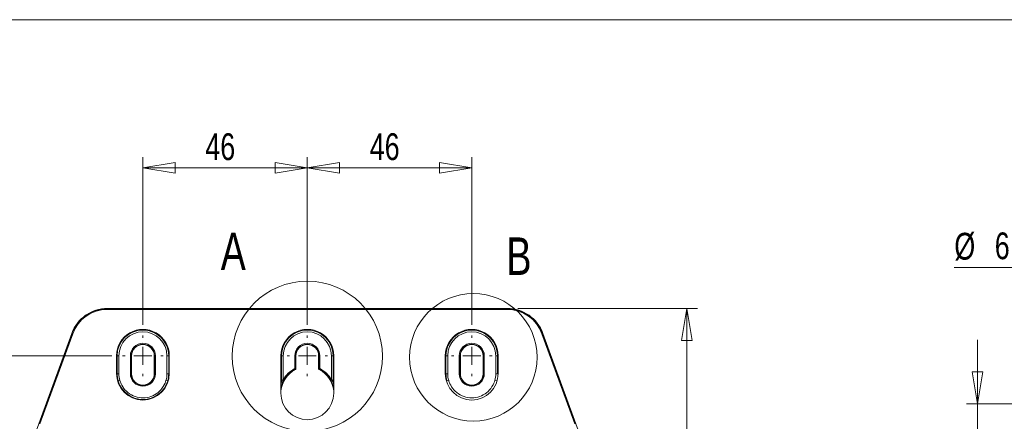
# Model space of a CAD drawing. Header units: millimetres. Extents: x 0 to 1260, y 0 to 891.
# Tile 45 of 89: x 156 to 431, y 758 to 870. Entities that reach past the tile are written whole.
import ezdxf

# ---------------------------------------------------------------- set-up
doc = ezdxf.new("R2010")
doc.units = ezdxf.units.MM
doc.header["$LTSCALE"] = 3
doc.styles.add('SLDTEXTSTYLE1', font='TXT', dxfattribs={"width": 0.75})
doc.dimstyles.new('SLDDIMSTYLE0', dxfattribs={"dimtxt": 7.5, "dimasz": 9, "dimexe": 0, "dimexo": 0.0625, "dimgap": 1.875, "dimtad": 1, "dimdec": 0, "dimrnd": 1e-09, "dimzin": 12, "dimdsep": 46, "dimtxsty": 'SLDTEXTSTYLE1', "dimblk1": 'CLOSED', "dimblk2": 'CLOSED', "dimsah": 1, "dimcen": 0.09, "dimadec": 0, "dimazin": 3, "dimtfac": 1, "dimtofl": 0, "dimtmove": 0, "dimatfit": 3, "dimldrblk": 'CLOSED', "dimfxl": 0, "dimfrac": 2, "dimtolj": 1, "dimtzin": 12, "dimarcsym": 0})
doc.dimstyles.new('SLDDIMSTYLE2', dxfattribs={"dimtxt": 7.5, "dimasz": 9, "dimexe": 0, "dimexo": 0.0625, "dimgap": 1.875, "dimtad": 0, "dimtih": 1, "dimtoh": 1, "dimdec": 1, "dimlfac": 0.333333, "dimrnd": 1e-09, "dimzin": 12, "dimdsep": 46, "dimtxsty": 'SLDTEXTSTYLE1', "dimblk1": 'NONE', "dimblk2": 'CLOSED', "dimsah": 1, "dimcen": 0, "dimadec": 0, "dimazin": 3, "dimtfac": 1, "dimtmove": 0, "dimatfit": 3, "dimldrblk": 'NONE', "dimfxl": 0, "dimfrac": 2, "dimtolj": 1, "dimtzin": 12, "dimarcsym": 0})
doc.dimstyles.new('SLDDIMSTYLE3', dxfattribs={"dimtxt": 7.5, "dimasz": 9, "dimexe": 0, "dimexo": 0.0625, "dimgap": 1.875, "dimtad": 1, "dimdec": 1, "dimlfac": 0.333333, "dimrnd": 1e-09, "dimzin": 12, "dimdsep": 46, "dimtxsty": 'SLDTEXTSTYLE1', "dimblk1": 'CLOSED', "dimblk2": 'CLOSED', "dimsah": 1, "dimcen": 0.09, "dimadec": 0, "dimazin": 3, "dimtfac": 1, "dimtmove": 0, "dimatfit": 0, "dimldrblk": 'CLOSED', "dimfxl": 0, "dimfrac": 2, "dimtolj": 1, "dimtzin": 12, "dimarcsym": 0})

# ---------------------------------------------------------------- blocks, each defined once
blk = doc.blocks.new('_CLOSED')
at = {"color": 0, "linetype": 'ByBlock', "lineweight": -2}
for p, q in [((-1, 0.166667), (0, 0)), ((-1, 0.166667), (-1, -0.166667)), ((0, 0), (-1, -0.166667)), ((0, 0), (-1, 0))]:
    blk.add_line(p, q, dxfattribs=at)
blk = doc.blocks.new('_D')
at = {"color": 7, "linetype": 'Continuous', "lineweight": 0}
for p, q in [((295.24, 789.15), (345.46, 789.15)), ((342.46, 789.15), (342.46, 452.7)), ((298.33, 452.7), (345.46, 452.7))]:
    blk.add_line(p, q, dxfattribs=at)
at = {"color": 7, "linetype": 'Continuous', "lineweight": 0, "xscale": 9, "yscale": 9}
for p, rotation in [((342.46, 789.15, -1.66), 90.0000000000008), ((342.46, 452.7, -1.66), 270.0000000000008)]:
    blk.add_blockref('_CLOSED', p, dxfattribs=dict(at, rotation=rotation))
at = {"color": 7, "linetype": 'Continuous', "lineweight": 0, "insert": (332.79, 612.61), "char_height": 7.5, "attachment_point": 1, "rotation": 90, "style": 'SLDTEXTSTYLE1'}
blk.add_mtext('336', dxfattribs=at)
blk = doc.blocks.new('_D_1')
at = {"color": 7, "linetype": 'Continuous', "lineweight": 0}
for p, q in [((181.63, 775.88), (127.14, 775.88)), ((130.14, 469.38), (130.14, 775.88)), ((181.64, 469.38), (127.14, 469.38))]:
    blk.add_line(p, q, dxfattribs=at)
at = {"color": 7, "linetype": 'Continuous', "lineweight": 0, "xscale": 9, "yscale": 9}
for p, rotation in [((130.14, 775.88, -1.66), 90.00000000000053), ((130.14, 469.38, -1.66), 270.0000000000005)]:
    blk.add_blockref('_CLOSED', p, dxfattribs=dict(at, rotation=rotation))
at = {"color": 7, "linetype": 'Continuous', "lineweight": 0, "insert": (120.48, 614.32), "char_height": 7.5, "attachment_point": 1, "rotation": 90, "style": 'SLDTEXTSTYLE1'}
blk.add_mtext('307', dxfattribs=at)
blk = doc.blocks.new('_D_4')
at = {"color": 7, "linetype": 'Continuous', "lineweight": 0}
for p, q in [((236.3, 784.55), (236.3, 831.52)), ((282.3, 784.55), (282.3, 831.52)), ((236.3, 828.52), (282.3, 828.52))]:
    blk.add_line(p, q, dxfattribs=at)
at = {"color": 7, "linetype": 'Continuous', "lineweight": 0, "xscale": 9, "yscale": 9, "rotation": 180.0000000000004}
blk.add_blockref('_CLOSED', (236.3, 828.52, -1.66), dxfattribs=at)
at = {"color": 7, "linetype": 'Continuous', "lineweight": 0, "xscale": 9, "yscale": 9}
blk.add_blockref('_CLOSED', (282.3, 828.52, -1.66), dxfattribs=at)
at = {"color": 7, "linetype": 'Continuous', "lineweight": 0, "insert": (253.76, 838.19), "char_height": 7.5, "attachment_point": 1, "style": 'SLDTEXTSTYLE1'}
blk.add_mtext('46', dxfattribs=at)
blk = doc.blocks.new('_D_5')
at = {"color": 7, "linetype": 'Continuous', "lineweight": 0}
for p, q in [((190.3, 784.55), (190.3, 831.52)), ((236.3, 784.55), (236.3, 831.52)), ((190.3, 828.52), (236.3, 828.52))]:
    blk.add_line(p, q, dxfattribs=at)
at = {"color": 7, "linetype": 'Continuous', "lineweight": 0, "xscale": 9, "yscale": 9, "rotation": 180.0000000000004}
blk.add_blockref('_CLOSED', (190.3, 828.52, -1.66), dxfattribs=at)
at = {"color": 7, "linetype": 'Continuous', "lineweight": 0, "xscale": 9, "yscale": 9}
blk.add_blockref('_CLOSED', (236.3, 828.52, -1.66), dxfattribs=at)
at = {"color": 7, "linetype": 'Continuous', "lineweight": 0, "insert": (207.76, 838.19), "char_height": 7.5, "attachment_point": 1, "style": 'SLDTEXTSTYLE1'}
blk.add_mtext('46', dxfattribs=at)
blk = doc.blocks.new('SW_CENTERMARKSYMBOL_2')
at = {"color": 0, "linetype": 'Continuous', "lineweight": 0}
for p, q in [((0, 5), (0, 5.67)), ((-5, 0), (-5.67, 0)), ((0, 0), (-2.5, 0)), ((0, 0), (0, 2.5)), ((0, 0), (0, -2.5)), ((0, 0), (2.5, 0)), ((5, 0), (5.67, 0)), ((0, -5), (0, -5.67))]:
    blk.add_line(p, q, dxfattribs=at)
blk = doc.blocks.new('SW_CENTERMARKSYMBOL_3')
at = {"color": 0, "linetype": 'Continuous', "lineweight": 0}
for p, q in [((0, 5), (0, 5.67)), ((-5, 0), (-5.67, 0)), ((0, 0), (-2.5, 0)), ((0, 0), (0, 2.5)), ((0, 0), (0, -2.5)), ((0, 0), (2.5, 0)), ((5, 0), (5.67, 0)), ((0, -5), (0, -5.67))]:
    blk.add_line(p, q, dxfattribs=at)
blk = doc.blocks.new('SW_CENTERMARKSYMBOL_4')
at = {"color": 0, "linetype": 'Continuous', "lineweight": 0}
for p, q in [((0, 5), (0, 5.67)), ((-5, 0), (-5.67, 0)), ((0, 0), (-2.5, 0)), ((0, 0), (0, 2.5)), ((0, 0), (0, -2.5)), ((0, 0), (2.5, 0)), ((5, 0), (5.67, 0)), ((0, -5), (0, -5.67))]:
    blk.add_line(p, q, dxfattribs=at)
blk = doc.blocks.new('_D_13')
at = {"color": 7, "linetype": 'Continuous', "lineweight": 0}
for p, q in [((447.24, 800.65), (417.31, 800.65)), ((508.51, 766.98), (447.24, 800.65)), ((525.16, 757.83), (508.51, 766.98))]:
    blk.add_line(p, q, dxfattribs=at)
at = {"color": 7, "linetype": 'Continuous', "lineweight": 0, "xscale": 9, "yscale": 9, "rotation": 331.211196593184}
blk.add_blockref('_CLOSED', (508.51, 766.98, -4.98), dxfattribs=at)
at = {"color": 7, "linetype": 'Continuous', "lineweight": 0, "char_height": 7.5, "attachment_point": 1, "style": 'SLDTEXTSTYLE1'}
for s, insert in [('%%c', (417.31, 810.32)), ('6.3', (428.62, 810.43))]:
    blk.add_mtext(s, dxfattribs=dict(at, insert=insert))
blk = doc.blocks.new('_NONE')
blk = doc.blocks.new('_D_15')
at = {"color": 7, "linetype": 'Continuous', "lineweight": 0}
for p, q in [((423.76, 762.4), (423.76, 780.4)), ((496.83, 762.4), (420.76, 762.4)), ((423.76, 762.4), (423.76, 730.91)), ((484.17, 730.91), (420.76, 730.91)), ((423.76, 730.91), (423.76, 712.91))]:
    blk.add_line(p, q, dxfattribs=at)
at = {"color": 7, "linetype": 'Continuous', "lineweight": 0, "xscale": 9, "yscale": 9}
for p, rotation in [((423.76, 762.4, -4.98), 270.0000000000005), ((423.76, 730.91, -4.98), 90.0000000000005)]:
    blk.add_blockref('_CLOSED', p, dxfattribs=dict(at, rotation=rotation))
at = {"color": 7, "linetype": 'Continuous', "lineweight": 0, "insert": (414.09, 736.96), "char_height": 7.5, "attachment_point": 1, "rotation": 90, "style": 'SLDTEXTSTYLE1'}
blk.add_mtext('10.5', dxfattribs=at)

msp = doc.modelspace()

# ---------------------------------------------------------------- linework, layer by layer
at = {"color": 7, "linetype": 'Continuous', "lineweight": 0}
msp.add_line((1239, 870), (21, 870), dxfattribs=at)
at = {"color": 7, "linetype": 'Continuous', "lineweight": 15}
for p, q in [((180.36, 789.15), (180.36, 789.05)), ((292.24, 789.15), (180.36, 789.15)), ((180.36, 789.05), (180.36, 788.86)), ((180.36, 789.05), (292.24, 789.05)), ((292.24, 788.86), (180.36, 788.86)), ((292.24, 789.05), (292.24, 789.15)), ((292.24, 789.05), (292.24, 788.86)), ((170.39, 782.17), (160.14, 754)), ((161.3, 756.86), (170.48, 782.13)), ((170.67, 782.07), (161.48, 756.8)), ((170.48, 782.13), (170.39, 782.17)), ((311.12, 756.8), (301.93, 782.07)), ((302.21, 782.17), (302.12, 782.13)), ((302.12, 782.13), (311.3, 756.86)), ((312.46, 754), (302.21, 782.17)), ((182.91, 775.88), (182.91, 770.88)), ((183.08, 775.88), (183.08, 770.88)), ((183.08, 770.88), (183.08, 775.88)), ((183.08, 775.88), (183.58, 775.88)), ((183.08, 775.88), (183.08, 775.88)), ((183.58, 775.88), (183.58, 770.88)), ((186.8, 770.88), (186.8, 775.88)), ((187.05, 775.88), (186.8, 775.88)), ((187.05, 775.88), (187.05, 770.88)), ((187.13, 775.88), (187.05, 775.88)), ((187.13, 775.88), (187.13, 770.88)), ((193.47, 775.88), (193.55, 775.88)), ((193.47, 770.88), (193.47, 775.88)), ((193.55, 770.88), (193.55, 775.88)), ((193.55, 775.88), (193.8, 775.88)), ((193.8, 775.88), (193.8, 770.88)), ((197.02, 770.88), (197.02, 775.88)), ((197.52, 775.88), (197.02, 775.88)), ((197.52, 770.88), (197.52, 775.88)), ((197.52, 775.88), (197.52, 770.88)), ((197.52, 775.88), (197.52, 775.88)), ((197.69, 770.88), (197.69, 775.88)), ((228.91, 775.88), (228.91, 765.38)), ((229.08, 775.88), (229.58, 775.88)), ((229.08, 773.61), (229.08, 775.88)), ((229.08, 775.88), (229.08, 775.88)), ((229.08, 775.88), (229.08, 773.61)), ((229.58, 775.88), (229.58, 769.24)), ((232.8, 775.88), (233.05, 775.88)), ((232.8, 772.3), (232.8, 775.88)), ((233.05, 775.88), (233.05, 772.3)), ((233.13, 775.88), (233.05, 775.88)), ((233.13, 775.88), (233.13, 772.25)), ((239.47, 775.88), (239.55, 775.88)), ((239.47, 772.25), (239.47, 775.88)), ((239.8, 775.88), (239.55, 775.88)), ((239.55, 772.3), (239.55, 775.88)), ((239.8, 775.88), (239.8, 772.3)), ((243.02, 769.24), (243.02, 775.88)), ((243.52, 775.88), (243.02, 775.88)), ((243.52, 775.88), (243.52, 773.61)), ((243.52, 775.88), (243.52, 775.88)), ((243.52, 773.61), (243.52, 775.88)), ((243.69, 765.38), (243.69, 775.88)), ((274.91, 775.88), (274.91, 770.88)), ((275.08, 775.88), (275.08, 770.88)), ((275.08, 770.88), (275.08, 775.88)), ((275.58, 775.88), (275.08, 775.88)), ((275.08, 775.88), (275.08, 775.88)), ((275.58, 775.88), (275.58, 770.88)), ((279.05, 775.88), (278.8, 775.88)), ((278.8, 770.88), (278.8, 775.88)), ((279.05, 775.88), (279.05, 770.88)), ((279.13, 775.88), (279.05, 775.88)), ((279.13, 775.88), (279.13, 770.88)), ((285.47, 775.88), (285.55, 775.88)), ((285.47, 770.88), (285.47, 775.88)), ((285.55, 775.88), (285.8, 775.88)), ((285.55, 770.88), (285.55, 775.88)), ((285.8, 775.88), (285.8, 770.88)), ((289.02, 770.88), (289.02, 775.88)), ((289.02, 775.88), (289.52, 775.88)), ((289.52, 770.88), (289.52, 775.88)), ((289.52, 775.88), (289.52, 770.88)), ((289.52, 775.88), (289.52, 775.88)), ((289.69, 770.88), (289.69, 775.88)), ((232.91, 772.07), (232.8, 772.3)), ((233.05, 772.3), (232.8, 772.3)), ((233.05, 772.3), (233.13, 772.25)), ((239.47, 772.25), (239.55, 772.3)), ((239.8, 772.3), (239.55, 772.3)), ((239.8, 772.3), (239.68, 772.07)), ((183.08, 770.88), (183.58, 770.88)), ((183.08, 770.88), (183.08, 770.88)), ((183.85, 769.01), (183.37, 768.88)), ((186.8, 770.88), (187.05, 770.88)), ((187.13, 770.88), (187.05, 770.88)), ((193.47, 770.88), (193.55, 770.88)), ((193.8, 770.88), (193.55, 770.88)), ((196.75, 769.01), (197.23, 768.88)), ((197.02, 770.88), (197.52, 770.88)), ((197.52, 770.88), (197.52, 770.88)), ((229.8, 769.12), (229.58, 769.24)), ((243.02, 769.24), (242.8, 769.12)), ((275.58, 770.88), (275.08, 770.88)), ((275.08, 770.88), (275.08, 770.88)), ((275.37, 768.88), (275.85, 769.01)), ((278.8, 770.88), (279.05, 770.88)), ((279.13, 770.88), (279.05, 770.88)), ((285.47, 770.88), (285.55, 770.88)), ((285.8, 770.88), (285.55, 770.88)), ((289.23, 768.88), (288.75, 769.01)), ((289.52, 770.88), (289.02, 770.88)), ((289.52, 770.88), (289.52, 770.88))]:
    msp.add_line(p, q, dxfattribs=at)
at = {"color": 8, "linetype": 'Continuous', "lineweight": 15}
msp.add_line((243.69, 766.51), (243.46, 767.6), dxfattribs=at)
at = {"color": 7, "linetype": 'Continuous', "lineweight": 15, "flags": 128}
for points in [[(229.57, 768.69), (229.53, 768.64), (229.48, 768.61), (229.41, 768.6), (229.33, 768.61), (229.25, 768.63), (229.19, 768.68), (229.14, 768.74), (229.11, 768.8)], [(243.49, 768.8), (243.46, 768.74), (243.41, 768.68), (243.35, 768.63), (243.27, 768.61), (243.19, 768.6), (243.12, 768.61), (243.07, 768.64), (243.03, 768.69)]]:
    msp.add_lwpolyline(points, dxfattribs=at)
at = {"color": 7, "linetype": 'Continuous', "lineweight": 0}
for centre, radius in [((236.3, 775.76), 21.02), ((282.75, 775.46), 17.83)]:
    msp.add_circle(centre, radius, dxfattribs=at)
at = {"color": 7, "linetype": 'Continuous', "lineweight": 15}
for centre, radius, start, end in [((180.36, 778.54), 10.61, 90, 160), ((180.36, 778.55), 10.31, 90, 160.0246), ((292.24, 778.54), 10.61, 20, 90), ((292.24, 778.55), 10.31, 19.9754, 90), ((190.3, 775.89), 7.39, 359.9738, 180.0262), ((190.3, 775.89), 7.22, 359.9738, 180.0262), ((190.3, 775.88), 7.22, 0, 180), ((190.3, 775.88), 6.72, 0, 180), ((236.3, 775.89), 7.39, 359.9738, 180.0262), ((236.3, 775.88), 7.22, 0, 180), ((236.3, 775.88), 6.72, 0, 180), ((282.3, 775.89), 7.39, 359.9738, 180.0262), ((282.3, 775.89), 7.22, 359.9738, 180.0262), ((282.3, 775.88), 7.22, 0, 180), ((282.3, 775.88), 6.72, 0, 180), ((170.28, 781.13), 1.02, 67.3411, 78.3926), ((302.32, 781.13), 1.02, 101.6074, 112.6589), ((190.3, 775.88), 3.5, 0, 180), ((190.3, 775.88), 3.25, 0, 180), ((190.3, 775.88), 3.17, 0, 180), ((236.3, 775.88), 3.5, 0, 180), ((236.3, 775.88), 3.25, 0, 180), ((236.3, 775.88), 3.17, 0, 180), ((282.3, 775.88), 3.5, 0, 180), ((282.3, 775.88), 3.25, 0, 180), ((282.3, 775.88), 3.17, 0, 180), ((236.3, 765.38), 7.42, 116.467, 174.8976), ((236.3, 765.38), 7.75, 116.8373, 150.1211), ((236.3, 765.38), 7.5, 116.8373, 150.1211), ((232.8, 772.3), 0.25, 296.8402, 359.9971), ((218.27, 749.01), 27.32, 57.3898, 57.587), ((239.8, 772.3), 0.25, 180.0029, 243.1598), ((254.38, 748.92), 27.42, 122.4133, 122.6098), ((236.3, 765.38), 7.42, 5.1024, 63.533), ((236.3, 765.38), 7.5, 29.8789, 63.1627), ((236.3, 765.38), 7.75, 29.8789, 63.1627), ((190.3, 770.89), 7.39, 180.0262, 359.9738), ((190.3, 770.89), 7.22, 180.0262, 196.1851), ((190.3, 770.88), 7.22, 180, 196.16), ((190.3, 770.89), 7.22, 196.1851, 343.8149), ((190.3, 770.88), 6.72, 180, 196.16), ((190.3, 770.88), 3.5, 180, 0), ((190.3, 770.88), 3.25, 180, 0), ((190.3, 770.88), 3.17, 180, 0), ((190.3, 770.88), 6.72, 343.84, 0), ((190.3, 770.89), 7.22, 343.8149, 359.9738), ((282.3, 770.89), 7.39, 180.0262, 359.9738), ((282.3, 770.89), 7.22, 180.0262, 196.1851), ((282.3, 770.88), 7.22, 180, 196.16), ((282.3, 770.88), 6.72, 180, 196.16), ((282.3, 770.88), 3.5, 180, 0), ((282.3, 770.88), 3.25, 180, 0), ((282.3, 770.88), 3.17, 180, 0), ((282.3, 770.88), 6.72, 343.84, 0), ((236.3, 765.39), 7.39, 180.0262, 359.9738)]:
    msp.add_arc(centre, radius, start, end, dxfattribs=at)
at = {"color": 8, "linetype": 'Continuous', "lineweight": 15}
for centre, radius, start, end in [((228.94, 776.58), 0.707, 267.0487, 281.1527), ((243.66, 776.58), 0.707, 258.8473, 272.9513), ((228.94, 774.3), 0.707, 267.0487, 281.1527), ((243.65, 774.3), 0.707, 258.8473, 272.9513), ((228.59, 766.45), 1.28, 64.3939, 75.3551), ((244.01, 766.45), 1.28, 104.6449, 115.6061)]:
    msp.add_arc(centre, radius, start, end, dxfattribs=at)
at = {"color": 7, "linetype": 'Continuous', "lineweight": 15}
for centre, start_param, end_param in [((229.58, 773.74), 1.579523, 1.922901), ((243.02, 773.74), 4.360285, 4.703662)]:
    msp.add_ellipse(centre, major_axis=(0, 14.31), ratio=0.034939, start_param=start_param, end_param=end_param, dxfattribs=at)
for points, knots in [([(170.48, 782.13), (170.53, 782.26), (170.67, 782.63), (170.95, 783.24), (171.33, 783.94), (171.77, 784.62), (172.26, 785.26), (172.81, 785.87), (173.42, 786.45), (174.08, 786.99), (174.81, 787.48), (175.59, 787.92), (176.4, 788.29), (177.23, 788.59), (178.09, 788.82), (178.96, 788.97), (179.73, 789.05), (180.2, 789.05), (180.36, 789.05)], [0, 0, 0, 0, 0.031131, 0.093426, 0.156085, 0.218381, 0.28104, 0.344839, 0.409029, 0.476851, 0.545144, 0.614927, 0.685224, 0.752963, 0.821173, 0.890869, 0.961079, 1, 1, 1, 1]), ([(292.24, 789.05), (292.37, 789.05), (292.77, 789.05), (293.44, 789), (294.5, 788.83), (295.81, 788.47), (297.33, 787.79), (298.78, 786.84), (300.07, 785.63), (301.15, 784.21), (301.78, 783.01), (302.06, 782.29), (302.12, 782.13)], [0, 0, 0, 0, 0.031152, 0.09349, 0.1561942, 0.2811448, 0.4091376, 0.5449725, 0.6847389, 0.8207162, 0.960627, 1, 1, 1, 1]), ([(233.13, 772.25), (233.13, 772.22), (233.12, 772.16), (233.08, 772.09), (233.03, 772.04), (233, 772.03), (232.99, 772.02)], [0, 0, 0, 0, 0.304133, 0.6082663, 0.9123948, 1, 1, 1, 1]), ([(239.61, 772.02), (239.58, 772.04), (239.53, 772.07), (239.49, 772.14), (239.47, 772.2), (239.47, 772.24), (239.47, 772.25)], [0, 0, 0, 0, 0.304133, 0.608266, 0.912395, 1, 1, 1, 1]), ([(183.85, 769.01), (183.95, 768.7), (184.28, 767.74), (185.27, 766.23), (187.01, 764.81), (189.21, 764.04), (191.48, 764.06), (193.61, 764.83), (195.37, 766.26), (196.35, 767.79), (196.67, 768.76), (196.75, 769.01)], [0, 0, 0, 0, 0.057791, 0.174325, 0.307969, 0.439105, 0.567435, 0.694477, 0.822756, 0.95372, 1, 1, 1, 1]), ([(229.11, 768.8), (229.1, 768.76), (229.07, 768.62), (228.99, 768.25), (228.94, 767.92), (228.9, 767.69)], [0, 0, 0, 0, 0.130948, 0.38602, 1, 1, 1, 1]), ([(229.11, 768.8), (229.12, 768.81), (229.16, 768.85), (229.27, 768.96), (229.43, 769.11), (229.54, 769.21), (229.58, 769.24)], [0, 0, 0, 0, 0.108551, 0.412463, 0.787901, 1, 1, 1, 1]), ([(229.14, 767.6), (229.22, 767.83), (229.33, 768.16), (229.5, 768.53), (229.55, 768.65), (229.57, 768.69)], [0, 0, 0, 0, 0.584352, 0.84518, 1, 1, 1, 1]), ([(229.8, 769.12), (229.75, 769.03), (229.67, 768.89), (229.6, 768.74), (229.58, 768.7), (229.57, 768.69)], [0, 0, 0, 0, 0.614973, 0.906921, 1, 1, 1, 1]), ([(243.03, 768.69), (243.02, 768.7), (243, 768.74), (242.94, 768.88), (242.86, 769.02), (242.81, 769.11), (242.8, 769.12)], [0, 0, 0, 0, 0.092993, 0.384668, 0.930886, 1, 1, 1, 1]), ([(243.02, 769.24), (243.08, 769.19), (243.19, 769.09), (243.34, 768.95), (243.44, 768.85), (243.48, 768.81), (243.49, 768.8)], [0, 0, 0, 0, 0.334396, 0.5877001, 0.8914925, 1, 1, 1, 1]), ([(243.03, 768.69), (243.04, 768.67), (243.06, 768.63), (243.13, 768.48), (243.28, 768.14), (243.39, 767.81), (243.46, 767.6)], [0, 0, 0, 0, 0.07026, 0.178192, 0.452962, 1, 1, 1, 1]), ([(275.85, 769.01), (275.95, 768.7), (276.28, 767.74), (277.27, 766.23), (279.01, 764.81), (281.21, 764.04), (283.48, 764.06), (285.61, 764.83), (287.37, 766.26), (288.35, 767.79), (288.67, 768.76), (288.75, 769.01)], [0, 0, 0, 0, 0.057791, 0.174325, 0.307969, 0.439105, 0.567435, 0.694477, 0.822756, 0.95372, 1, 1, 1, 1])]:
    msp.add_open_spline(points, degree=3, knots=knots, dxfattribs=at)
at = {"color": 8, "linetype": 'Continuous', "lineweight": 15}
for points, knots in [([(243.49, 768.8), (243.49, 768.78), (243.5, 768.73), (243.54, 768.58), (243.61, 768.24), (243.66, 767.94), (243.69, 767.74)], [0, 0, 0, 0, 0.05899, 0.160394, 0.446189, 1, 1, 1, 1]), ([(229.14, 767.6), (229.09, 767.44), (228.99, 767.09), (228.94, 766.74), (228.91, 766.54)], [0, 0, 0, 0, 0.461716, 1, 1, 1, 1])]:
    msp.add_open_spline(points, degree=3, knots=knots, dxfattribs=at)

# ---------------------------------------------------------------- block references
at = {"color": 7, "linetype": 'Continuous', "lineweight": 0}
for name, p in [('SW_CENTERMARKSYMBOL_4', (190.3, 775.88)), ('SW_CENTERMARKSYMBOL_3', (236.3, 775.88)), ('SW_CENTERMARKSYMBOL_2', (282.3, 775.88))]:
    msp.add_blockref(name, p, dxfattribs=at)

# ---------------------------------------------------------------- texts
at = {"color": 7, "linetype": 'Continuous', "lineweight": 0, "char_height": 10.5, "attachment_point": 1, "style": 'SLDTEXTSTYLE1'}
for s, insert in [('A', (212.07, 810.39)), ('B', (291.99, 809.03))]:
    msp.add_mtext(s, dxfattribs=dict(at, insert=insert))

# ---------------------------------------------------------------- dimensions: what is measured, and where the dimension line sits
at = {"color": 7, "linetype": 'Continuous', "lineweight": 0}
for base, p1, p2, picture, middle in [((236.3, 828.52), (190.3, 781.55), (236.3, 781.55), '_D_5', (213.3, 828.52)), ((282.3, 828.52), (236.3, 781.55), (282.3, 781.55), '_D_4', (259.3, 828.52))]:
    dim = msp.add_linear_dim(base=base, p1=p1, p2=p2, dimstyle='SLDDIMSTYLE0', dxfattribs=at)
    dim.commit()
    dim.dimension.update_dxf_attribs({"geometry": picture, "text_midpoint": middle, "dimtype": 160})
dim = msp.add_diameter_dim_2p(p1=(525.16, 757.83), p2=(508.51, 766.98), dimstyle='SLDDIMSTYLE2', dxfattribs=at)
dim.commit()
dim.dimension.update_dxf_attribs({"geometry": '_D_13', "text_midpoint": (429.89, 807), "dimtype": 163})
for base, p1, p2, dimstyle, picture, middle in [((342.46, 452.7), (292.24, 789.15), (295.33, 452.7), 'SLDDIMSTYLE0', '_D', (342.46, 620.92)), ((423.76, 730.91), (499.83, 762.4), (487.17, 730.91), 'SLDDIMSTYLE3', '_D_15', (423.76, 746.66)), ((130.14334208, 775.88434939), (184.63692074, 469.38434939), (184.63255731, 775.88434939), 'SLDDIMSTYLE0', '_D_1', (130.14334208, 622.63434939))]:
    dim = msp.add_linear_dim(base=base, p1=p1, p2=p2, angle=90, dimstyle=dimstyle, dxfattribs=at)
    dim.commit()
    dim.dimension.update_dxf_attribs({"geometry": picture, "text_midpoint": middle, "dimtype": 160})

doc.saveas('drawing.dxf')
